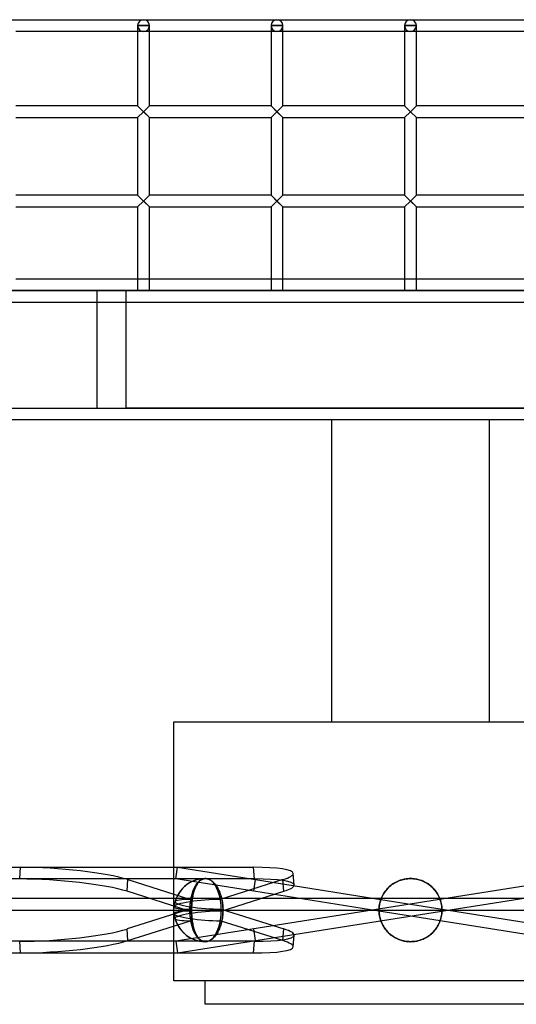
# Model space of a CAD drawing. Header units: millimetres. Extents: x -690 to 690, y -376 to 315.
# Tile 3 of 5: x -166 to 45, y -103 to 315. Entities that reach past the tile are written whole.
import ezdxf

# ---------------------------------------------------------------- set-up
doc = ezdxf.new("R2010")
doc.units = ezdxf.units.MM
doc.layers.add('MAIN-1', color=7, linetype='Continuous')
doc.layers.add('MAIN-2', color=7, linetype='Continuous')

msp = doc.modelspace()

# ---------------------------------------------------------------- linework, layer by layer
at = {"layer": 'MAIN-1'}
for p, q in [((-680, 315), (680, 315)), ((-115.83, 310), (-167.5, 310)), ((-115.83, 312.5), (-115.83, 278.4)), ((-115.83, 312.5), (-110.83, 312.5)), ((-110.83, 278.4), (-110.83, 312.5)), ((-59.17, 310), (-110.83, 310)), ((-59.17, 312.5), (-59.17, 278.4)), ((-59.17, 312.5), (-54.17, 312.5)), ((-54.17, 278.4), (-54.17, 312.5)), ((-2.5, 310), (-54.17, 310)), ((-2.5, 312.5), (-2.5, 278.4)), ((-2.5, 312.5), (2.5, 312.5)), ((2.5, 278.4), (2.5, 312.5)), ((54.17, 310), (2.5, 310)), ((-115.83, 278.4), (-167.5, 278.4)), ((-115.83, 278.4), (-113.33, 275.9)), ((-113.33, 275.9), (-110.83, 278.4)), ((-59.17, 278.4), (-110.83, 278.4)), ((-59.17, 278.4), (-56.67, 275.9)), ((-56.67, 275.9), (-54.17, 278.4)), ((-2.5, 278.4), (-54.17, 278.4)), ((-2.5, 278.4), (0, 275.9)), ((2.5, 278.4), (0, 275.9)), ((54.17, 278.4), (2.5, 278.4)), ((-167.5, 273.4), (-115.83, 273.4)), ((-113.33, 275.9), (-115.83, 273.4)), ((-115.83, 273.4), (-115.83, 240.45)), ((-110.83, 273.4), (-113.33, 275.9)), ((-110.83, 240.45), (-110.83, 273.4)), ((-110.83, 273.4), (-59.17, 273.4)), ((-56.67, 275.9), (-59.17, 273.4)), ((-59.17, 273.4), (-59.17, 240.45)), ((-54.17, 273.4), (-56.67, 275.9)), ((-54.17, 240.45), (-54.17, 273.4)), ((-54.17, 273.4), (-2.5, 273.4)), ((0, 275.9), (-2.5, 273.4)), ((-2.5, 273.4), (-2.5, 240.45)), ((0, 275.9), (2.5, 273.4)), ((2.5, 240.45), (2.5, 273.4)), ((2.5, 273.4), (54.17, 273.4)), ((-115.83, 240.45), (-167.5, 240.45)), ((-115.83, 240.45), (-110.83, 235.45)), ((-113.33, 237.95), (-110.83, 240.45)), ((-59.17, 240.45), (-110.83, 240.45)), ((-59.17, 240.45), (-54.17, 235.45)), ((-56.67, 237.95), (-54.17, 240.45)), ((-2.5, 240.45), (-54.17, 240.45)), ((-2.5, 240.45), (2.5, 235.45)), ((0, 237.95), (2.5, 240.45)), ((54.17, 240.45), (2.5, 240.45)), ((-167.5, 235.45), (-115.83, 235.45)), ((-113.33, 237.95), (-115.83, 235.45)), ((-115.83, 235.45), (-115.83, 200)), ((-113.33, 237.95), (-110.83, 235.45)), ((-110.83, 200), (-110.83, 235.45)), ((-110.83, 235.45), (-59.17, 235.45)), ((-56.67, 237.95), (-59.17, 235.45)), ((-59.17, 235.45), (-59.17, 200)), ((-56.67, 237.95), (-54.17, 235.45)), ((-54.17, 200), (-54.17, 235.45)), ((-54.17, 235.45), (-2.5, 235.45)), ((0, 237.95), (-2.5, 235.45)), ((-2.5, 235.45), (-2.5, 200)), ((0, 237.95), (2.5, 235.45)), ((2.5, 200), (2.5, 235.45)), ((2.5, 235.45), (54.17, 235.45)), ((-167.5, 205), (-115.83, 205)), ((-110.83, 205), (-59.17, 205)), ((-54.17, 205), (-2.5, 205)), ((2.5, 205), (54.17, 205)), ((-690, 200), (690, 200))]:
    msp.add_line(p, q, dxfattribs=at)
for centre, start, end in [((-113.33, 312.5), 90, 180), ((-113.33, 312.5), 0, 90), ((-56.67, 312.5), 90, 180), ((-56.67, 312.5), 0, 90), ((0, 312.5), 90, 180), ((0, 312.5), 0, 90)]:
    msp.add_arc(centre, 2.5, start, end, dxfattribs=at)
at = {"layer": 'MAIN-2'}
for p, q in [((-115.83, 312.5), (-115.83, 312.5)), ((-115.83, 312.5), (-115.83, 312.5)), ((-115.83, 312.5), (-115.83, 312.5)), ((-115.83, 312.5), (-115.83, 312.5)), ((-115.83, 312.5), (-115.83, 312.5)), ((-115.83, 312.5), (-115.83, 312.5)), ((-115.83, 312.5), (-115.83, 312.5)), ((-110.83, 312.5), (-115.83, 312.5)), ((-110.83, 310), (-115.83, 310)), ((-110.83, 312.5), (-110.83, 312.5)), ((-110.83, 312.5), (-110.83, 312.5)), ((-110.83, 312.5), (-110.83, 312.5)), ((-110.83, 312.5), (-110.83, 312.5)), ((-110.83, 312.5), (-110.83, 312.5)), ((-110.83, 312.5), (-110.83, 312.5)), ((-110.83, 312.5), (-110.83, 312.5)), ((-59.17, 312.5), (-59.17, 312.5)), ((-59.17, 312.5), (-59.17, 312.5)), ((-59.17, 312.5), (-59.17, 312.5)), ((-59.17, 312.5), (-59.17, 312.5)), ((-59.17, 312.5), (-59.17, 312.5)), ((-59.17, 312.5), (-59.17, 312.5)), ((-59.17, 312.5), (-59.17, 312.5)), ((-54.17, 312.5), (-59.17, 312.5)), ((-54.17, 310), (-59.17, 310)), ((-54.17, 312.5), (-54.17, 312.5)), ((-54.17, 312.5), (-54.17, 312.5)), ((-54.17, 312.5), (-54.17, 312.5)), ((-54.17, 312.5), (-54.17, 312.5)), ((-54.17, 312.5), (-54.17, 312.5)), ((-54.17, 312.5), (-54.17, 312.5)), ((-54.17, 312.5), (-54.17, 312.5)), ((-2.5, 312.5), (-2.5, 312.5)), ((-2.5, 312.5), (-2.5, 312.5)), ((-2.5, 312.5), (-2.5, 312.5)), ((-2.5, 312.5), (-2.5, 312.5)), ((-2.5, 312.5), (-2.5, 312.5)), ((-2.5, 312.5), (-2.5, 312.5)), ((-2.5, 312.5), (-2.5, 312.5)), ((2.5, 312.5), (-2.5, 312.5)), ((2.5, 310), (-2.5, 310)), ((2.5, 312.5), (2.5, 312.5)), ((2.5, 312.5), (2.5, 312.5)), ((2.5, 312.5), (2.5, 312.5)), ((2.5, 312.5), (2.5, 312.5)), ((2.5, 312.5), (2.5, 312.5)), ((2.5, 312.5), (2.5, 312.5)), ((2.5, 312.5), (2.5, 312.5)), ((-115.83, 278.4), (-110.83, 273.4)), ((-115.83, 278.4), (-110.83, 273.4)), ((-115.83, 278.4), (-110.83, 273.4)), ((-115.83, 278.4), (-110.83, 273.4)), ((-113.33, 275.9), (-115.83, 278.4)), ((-110.83, 278.4), (-113.33, 275.9)), ((-113.33, 275.9), (-110.83, 278.4)), ((-110.83, 278.4), (-113.33, 275.9)), ((-59.17, 278.4), (-54.17, 273.4)), ((-59.17, 278.4), (-54.17, 273.4)), ((-59.17, 278.4), (-54.17, 273.4)), ((-59.17, 278.4), (-54.17, 273.4)), ((-56.67, 275.9), (-59.17, 278.4)), ((-54.17, 278.4), (-56.67, 275.9)), ((-56.67, 275.9), (-54.17, 278.4)), ((-54.17, 278.4), (-56.67, 275.9)), ((-2.5, 278.4), (0, 275.9)), ((-2.5, 278.4), (0, 275.9)), ((-2.5, 278.4), (0, 275.9)), ((2.5, 278.4), (0, 275.9)), ((2.5, 278.4), (0, 275.9)), ((2.5, 278.4), (0, 275.9)), ((-113.33, 275.9), (-115.83, 273.4)), ((-115.83, 273.4), (-113.33, 275.9)), ((-115.83, 273.4), (-113.33, 275.9)), ((-113.33, 275.9), (-110.83, 273.4)), ((-56.67, 275.9), (-59.17, 273.4)), ((-59.17, 273.4), (-56.67, 275.9)), ((-59.17, 273.4), (-56.67, 275.9)), ((-56.67, 275.9), (-54.17, 273.4)), ((0, 275.9), (-2.5, 273.4)), ((0, 275.9), (-2.5, 273.4)), ((0, 275.9), (-2.5, 273.4)), ((0, 275.9), (2.5, 273.4)), ((0, 275.9), (2.5, 273.4)), ((0, 275.9), (2.5, 273.4)), ((-115.83, 240.45), (-110.83, 235.45)), ((-113.33, 237.95), (-115.83, 240.45)), ((-113.33, 237.95), (-115.83, 240.45)), ((-113.33, 237.95), (-110.83, 240.45)), ((-110.83, 240.45), (-113.33, 237.95)), ((-110.83, 240.45), (-113.33, 237.95)), ((-59.17, 240.45), (-56.67, 237.95)), ((-56.67, 237.95), (-59.17, 240.45)), ((-59.17, 240.45), (-54.17, 235.45)), ((-59.17, 240.45), (-54.17, 235.45)), ((-56.67, 237.95), (-54.17, 240.45)), ((-54.17, 240.45), (-56.67, 237.95)), ((-54.17, 240.45), (-56.67, 237.95)), ((-2.5, 240.45), (2.5, 235.45)), ((-2.5, 240.45), (0, 237.95)), ((-2.5, 240.45), (0, 237.95)), ((0, 237.95), (2.5, 240.45)), ((2.5, 240.45), (0, 237.95)), ((2.5, 240.45), (0, 237.95)), ((-113.33, 237.95), (-115.83, 235.45)), ((-113.33, 237.95), (-115.83, 235.45)), ((-113.33, 237.95), (-115.83, 235.45)), ((-113.33, 237.95), (-110.83, 235.45)), ((-113.33, 237.95), (-110.83, 235.45)), ((-113.33, 237.95), (-110.83, 235.45)), ((-56.67, 237.95), (-59.17, 235.45)), ((-56.67, 237.95), (-59.17, 235.45)), ((-59.17, 235.45), (-56.67, 237.95)), ((-56.67, 237.95), (-54.17, 235.45)), ((-56.67, 237.95), (-54.17, 235.45)), ((0, 237.95), (-2.5, 235.45)), ((-2.5, 235.45), (0, 237.95)), ((-2.5, 235.45), (0, 237.95)), ((0, 237.95), (2.5, 235.45)), ((0, 237.95), (2.5, 235.45)), ((0, 237.95), (2.5, 235.45)), ((-115.83, 205), (-110.83, 205)), ((-59.17, 205), (-54.17, 205)), ((-2.5, 205), (2.5, 205)), ((-133.13, 199.99), (-263, 199.99)), ((-133.13, 199.99), (-133.13, 150)), ((553.12, 199.99), (-133.13, 199.99)), ((-120.68, 150), (-120.68, 199.99)), ((-685, 195), (685, 195)), ((-268, 150), (-88.69, 150)), ((-67.16, 150), (-120.68, 150)), ((224.87, 150), (-91.1, 150)), ((-88.69, 150), (-88.69, 149.97)), ((-88.69, 149.97), (531.21, 149.97)), ((-67.16, 150), (268, 150)), ((-67.16, 149.97), (-67.16, 150)), ((268, 145), (-268, 145)), ((-33.5, 145), (-33.5, 16.8)), ((33.5, 16.8), (33.5, 145)), ((-100.5, 16.8), (100.5, 16.8)), ((-100.5, -93.2), (-100.5, 16.8)), ((-618.73, -45.01), (-165.49, -45.01)), ((-519.86, -45.01), (-66.62, -45.01)), ((-165.88, -49.95), (-165.49, -45.01)), ((-99.65, -49.95), (-98.87, -45.01)), ((98.87, -45.01), (-99.65, -76.45)), ((-98.87, -45.01), (-98.87, -45.01)), ((-98.87, -45.01), (-65.78, -50.25)), ((-66.23, -49.95), (-66.62, -45.01)), ((-66.23, -49.95), (-519.47, -49.95)), ((-99.65, -49.95), (-99.65, -49.95)), ((-66.57, -55.19), (-99.65, -49.95)), ((-98.87, -81.39), (99.65, -49.95)), ((-88.55, -50.17), (-88.84, -50.33)), ((-88.77, -50.29), (-88.49, -50.14)), ((-88.25, -50.03), (-88.55, -50.17)), ((-88.49, -50.14), (-88.2, -50.01)), ((-87.95, -49.93), (-88.25, -50.03)), ((-88.2, -50.01), (-87.91, -49.92)), ((-87.64, -49.86), (-87.95, -49.93)), ((-87.91, -49.92), (-87.62, -49.85)), ((-87.34, -49.81), (-87.64, -49.86)), ((-87.62, -49.85), (-87.32, -49.81)), ((-87.04, -49.8), (-87.34, -49.81)), ((-87.32, -49.81), (-87.04, -49.8)), ((-87.04, -49.8), (-86.73, -49.81)), ((-86.74, -49.81), (-87.04, -49.8)), ((-86.44, -49.85), (-86.74, -49.81)), ((-86.73, -49.81), (-86.42, -49.86)), ((-86.14, -49.92), (-86.44, -49.85)), ((-86.42, -49.86), (-86.09, -49.93)), ((-85.82, -50.01), (-86.14, -49.92)), ((-86.09, -49.93), (-85.77, -50.03)), ((-85.51, -50.14), (-85.82, -50.01)), ((-85.77, -50.03), (-85.44, -50.17)), ((-85.19, -50.29), (-85.51, -50.14)), ((-85.44, -50.17), (-85.11, -50.33)), ((-49.38, -52.54), (-49.77, -47.61)), ((-3.11, -50.17), (-3.74, -50.33)), ((-3.58, -50.29), (-2.98, -50.14)), ((-2.48, -50.03), (-3.11, -50.17)), ((-2.98, -50.14), (-2.37, -50.01)), ((-1.85, -49.93), (-2.48, -50.03)), ((-2.37, -50.01), (-1.77, -49.92)), ((-1.22, -49.86), (-1.85, -49.93)), ((-1.77, -49.92), (-1.17, -49.85)), ((-0.61, -49.81), (-1.22, -49.86)), ((-1.17, -49.85), (-0.58, -49.81)), ((0, -49.8), (-0.61, -49.81)), ((-0.58, -49.81), (0, -49.8)), ((0, -49.8), (0.61, -49.81)), ((0.58, -49.81), (0, -49.8)), ((1.17, -49.85), (0.58, -49.81)), ((0.61, -49.81), (1.22, -49.86)), ((1.77, -49.92), (1.17, -49.85)), ((1.22, -49.86), (1.85, -49.93)), ((2.37, -50.01), (1.77, -49.92)), ((1.85, -49.93), (2.48, -50.03)), ((2.98, -50.14), (2.37, -50.01)), ((2.48, -50.03), (3.11, -50.17)), ((3.58, -50.29), (2.98, -50.14)), ((3.11, -50.17), (3.74, -50.33)), ((-120.33, -55.19), (-119.94, -50.25)), ((-119.94, -50.25), (-93.35, -58.67)), ((-91.62, -54.34), (-91.78, -54.8)), ((-91.65, -54.42), (-91.49, -53.99)), ((-91.45, -53.89), (-91.62, -54.34)), ((-91.49, -53.99), (-91.31, -53.57)), ((-91.26, -53.45), (-91.45, -53.89)), ((-91.31, -53.57), (-91.12, -53.15)), ((-91.06, -53.01), (-91.26, -53.45)), ((-91.12, -53.15), (-90.92, -52.75)), ((-90.84, -52.6), (-91.06, -53.01)), ((-90.92, -52.75), (-90.71, -52.37)), ((-90.62, -52.22), (-90.84, -52.6)), ((-90.71, -52.37), (-90.49, -52.02)), ((-90.39, -51.87), (-90.62, -52.22)), ((-90.49, -52.02), (-90.27, -51.7)), ((-90.16, -51.56), (-90.39, -51.87)), ((-90.27, -51.7), (-90.05, -51.42)), ((-89.92, -51.27), (-90.16, -51.56)), ((-90.05, -51.42), (-89.82, -51.15)), ((-89.67, -51), (-89.92, -51.27)), ((-89.82, -51.15), (-89.57, -50.9)), ((-89.41, -50.75), (-89.67, -51)), ((-89.57, -50.9), (-89.31, -50.67)), ((-89.13, -50.53), (-89.41, -50.75)), ((-89.31, -50.67), (-89.05, -50.47)), ((-88.84, -50.33), (-89.13, -50.53)), ((-89.05, -50.47), (-88.77, -50.29)), ((-84.88, -50.47), (-85.19, -50.29)), ((-85.11, -50.33), (-84.78, -50.53)), ((-84.56, -50.67), (-84.88, -50.47)), ((-84.78, -50.53), (-84.45, -50.75)), ((-84.26, -50.9), (-84.56, -50.67)), ((-84.45, -50.75), (-84.14, -51)), ((-83.96, -51.15), (-84.26, -50.9)), ((-84.14, -51), (-83.83, -51.27)), ((-83.67, -51.42), (-83.96, -51.15)), ((-83.83, -51.27), (-83.53, -51.56)), ((-83.39, -51.7), (-83.67, -51.42)), ((-83.53, -51.56), (-83.24, -51.87)), ((-83.11, -52.02), (-83.39, -51.7)), ((-83.24, -51.87), (-82.94, -52.22)), ((-82.83, -52.37), (-83.11, -52.02)), ((-82.94, -52.22), (-82.65, -52.6)), ((-82.55, -52.75), (-82.83, -52.37)), ((-82.65, -52.6), (-82.36, -53.01)), ((-82.27, -53.15), (-82.55, -52.75)), ((-82.36, -53.01), (-82.08, -53.45)), ((-82.01, -53.57), (-82.27, -53.15)), ((-82.08, -53.45), (-81.82, -53.89)), ((-81.76, -53.99), (-82.01, -53.57)), ((-81.82, -53.89), (-81.58, -54.34)), ((-81.54, -54.42), (-81.76, -53.99)), ((-81.58, -54.34), (-81.35, -54.8)), ((-54.15, -50.25), (-80.74, -58.67)), ((-66.57, -55.19), (-65.78, -50.25)), ((-65.78, -50.25), (-12.61, -58.67)), ((-53.76, -55.19), (-54.15, -50.25)), ((-10.04, -54.34), (-10.43, -54.8)), ((-10.11, -54.42), (-9.73, -53.99)), ((-9.63, -53.89), (-10.04, -54.34)), ((-9.73, -53.99), (-9.3, -53.57)), ((-9.18, -53.45), (-9.63, -53.89)), ((-9.3, -53.57), (-8.85, -53.15)), ((-8.7, -53.01), (-9.18, -53.45)), ((-8.85, -53.15), (-8.38, -52.75)), ((-8.19, -52.6), (-8.7, -53.01)), ((-8.38, -52.75), (-7.88, -52.37)), ((-7.67, -52.22), (-8.19, -52.6)), ((-7.88, -52.37), (-7.38, -52.02)), ((-7.15, -51.87), (-7.67, -52.22)), ((-7.38, -52.02), (-6.88, -51.7)), ((-6.63, -51.56), (-7.15, -51.87)), ((-6.88, -51.7), (-6.38, -51.42)), ((-6.09, -51.27), (-6.63, -51.56)), ((-6.38, -51.42), (-5.86, -51.15)), ((-5.53, -51), (-6.09, -51.27)), ((-5.86, -51.15), (-5.31, -50.9)), ((-4.95, -50.75), (-5.53, -51)), ((-5.31, -50.9), (-4.75, -50.67)), ((-4.35, -50.53), (-4.95, -50.75)), ((-4.75, -50.67), (-4.17, -50.47)), ((-3.74, -50.33), (-4.35, -50.53)), ((-4.17, -50.47), (-3.58, -50.29)), ((4.17, -50.47), (3.58, -50.29)), ((3.74, -50.33), (4.35, -50.53)), ((4.75, -50.67), (4.17, -50.47)), ((4.35, -50.53), (4.95, -50.75)), ((5.31, -50.9), (4.75, -50.67)), ((4.95, -50.75), (5.53, -51)), ((5.86, -51.15), (5.31, -50.9)), ((5.53, -51), (6.09, -51.27)), ((6.38, -51.42), (5.86, -51.15)), ((6.09, -51.27), (6.63, -51.56)), ((6.88, -51.7), (6.38, -51.42)), ((6.63, -51.56), (7.15, -51.87)), ((7.38, -52.02), (6.88, -51.7)), ((7.15, -51.87), (7.67, -52.22)), ((7.88, -52.37), (7.38, -52.02)), ((7.67, -52.22), (8.19, -52.6)), ((8.38, -52.75), (7.88, -52.37)), ((8.19, -52.6), (8.7, -53.01)), ((8.85, -53.15), (8.38, -52.75)), ((8.7, -53.01), (9.18, -53.45)), ((9.3, -53.57), (8.85, -53.15)), ((9.18, -53.45), (9.63, -53.89)), ((9.73, -53.99), (9.3, -53.57)), ((9.63, -53.89), (10.04, -54.34)), ((10.11, -54.42), (9.73, -53.99)), ((10.04, -54.34), (10.43, -54.8)), ((484, -58.2), (-685, -58.2)), ((-93.74, -63.61), (-120.33, -55.19)), ((-92.7, -59.1), (-92.62, -58.52)), ((-92.55, -58.02), (-92.64, -58.61)), ((-92.62, -58.52), (-92.53, -57.95)), ((-92.44, -57.44), (-92.55, -58.02)), ((-92.53, -57.95), (-92.44, -57.4)), ((-92.44, -57.4), (-92.33, -56.86)), ((-92.33, -56.87), (-92.44, -57.44)), ((-92.21, -56.32), (-92.33, -56.87)), ((-92.33, -56.86), (-92.21, -56.33)), ((-92.07, -55.8), (-92.21, -56.32)), ((-92.21, -56.33), (-92.08, -55.83)), ((-92.08, -55.83), (-91.95, -55.34)), ((-91.93, -55.29), (-92.07, -55.8)), ((-91.95, -55.34), (-91.8, -54.87)), ((-91.78, -54.8), (-91.93, -55.29)), ((-91.8, -54.87), (-91.65, -54.42)), ((-81.32, -54.87), (-81.54, -54.42)), ((-81.35, -54.8), (-81.13, -55.29)), ((-81.11, -55.34), (-81.32, -54.87)), ((-81.13, -55.29), (-80.92, -55.8)), ((-80.91, -55.83), (-81.11, -55.34)), ((-80.92, -55.8), (-80.72, -56.32)), ((-80.72, -56.33), (-80.91, -55.83)), ((-80.72, -56.32), (-80.54, -56.87)), ((-80.54, -56.86), (-80.72, -56.33)), ((-80.38, -57.4), (-80.54, -56.86)), ((-80.54, -56.87), (-80.37, -57.44)), ((-80.23, -57.95), (-80.38, -57.4)), ((-80.37, -57.44), (-80.21, -58.02)), ((-80.35, -63.61), (-53.76, -55.19)), ((-80.09, -58.52), (-80.23, -57.95)), ((-80.21, -58.02), (-80.07, -58.61)), ((-79.97, -59.1), (-80.09, -58.52)), ((-13.39, -63.61), (-66.57, -55.19)), ((-12.73, -59.1), (-12.53, -58.52)), ((-12.34, -58.02), (-12.57, -58.61)), ((-12.53, -58.52), (-12.31, -57.95)), ((-12.08, -57.44), (-12.34, -58.02)), ((-12.31, -57.95), (-12.06, -57.4)), ((-11.79, -56.87), (-12.08, -57.44)), ((-12.06, -57.4), (-11.78, -56.86)), ((-11.48, -56.32), (-11.79, -56.87)), ((-11.78, -56.86), (-11.49, -56.33)), ((-11.49, -56.33), (-11.17, -55.83)), ((-11.15, -55.8), (-11.48, -56.32)), ((-11.17, -55.83), (-10.83, -55.34)), ((-10.8, -55.29), (-11.15, -55.8)), ((-10.83, -55.34), (-10.48, -54.87)), ((-10.43, -54.8), (-10.8, -55.29)), ((-10.48, -54.87), (-10.11, -54.42)), ((10.48, -54.87), (10.11, -54.42)), ((10.43, -54.8), (10.8, -55.29)), ((10.83, -55.34), (10.48, -54.87)), ((10.8, -55.29), (11.15, -55.8)), ((11.17, -55.83), (10.83, -55.34)), ((11.15, -55.8), (11.48, -56.32)), ((11.49, -56.33), (11.17, -55.83)), ((11.48, -56.32), (11.79, -56.87)), ((11.78, -56.86), (11.49, -56.33)), ((12.06, -57.4), (11.78, -56.86)), ((11.79, -56.87), (12.08, -57.44)), ((12.31, -57.95), (12.06, -57.4)), ((12.08, -57.44), (12.34, -58.02)), ((12.53, -58.52), (12.31, -57.95)), ((12.34, -58.02), (12.57, -58.61)), ((12.73, -59.1), (12.53, -58.52)), ((-92.94, -62.29), (-92.95, -62.9)), ((-92.95, -63.2), (-92.94, -62.62)), ((-92.91, -61.68), (-92.94, -62.29)), ((-92.94, -62.62), (-92.93, -62.04)), ((-92.93, -62.04), (-92.9, -61.45)), ((-92.88, -61.06), (-92.91, -61.68)), ((-92.9, -61.45), (-92.87, -60.86)), ((-92.84, -60.44), (-92.88, -61.06)), ((-92.87, -60.86), (-92.82, -60.27)), ((-92.78, -59.83), (-92.84, -60.44)), ((-92.82, -60.27), (-92.77, -59.68)), ((-92.71, -59.22), (-92.78, -59.83)), ((-92.77, -59.68), (-92.7, -59.1)), ((-92.64, -58.61), (-92.71, -59.22)), ((-80.07, -58.61), (-79.95, -59.22)), ((-79.86, -59.68), (-79.97, -59.1)), ((-79.95, -59.22), (-79.84, -59.83)), ((-79.78, -60.27), (-79.86, -59.68)), ((-79.84, -59.83), (-79.75, -60.44)), ((-79.7, -60.86), (-79.78, -60.27)), ((-79.75, -60.44), (-79.68, -61.06)), ((-79.65, -61.45), (-79.7, -60.86)), ((-79.68, -61.06), (-79.63, -61.68)), ((-79.61, -62.04), (-79.65, -61.45)), ((-79.63, -61.68), (-79.6, -62.29)), ((-79.58, -62.62), (-79.61, -62.04)), ((-79.6, -62.29), (-79.58, -62.9)), ((-79.58, -63.2), (-79.58, -62.62)), ((-13.34, -62.29), (-13.37, -62.9)), ((-13.37, -63.2), (-13.36, -62.62)), ((-13.36, -62.62), (-13.32, -62.04)), ((-13.28, -61.68), (-13.34, -62.29)), ((-13.32, -62.04), (-13.26, -61.45)), ((-13.2, -61.06), (-13.28, -61.68)), ((-13.26, -61.45), (-13.17, -60.86)), ((-13.09, -60.44), (-13.2, -61.06)), ((-13.17, -60.86), (-13.05, -60.27)), ((-12.94, -59.83), (-13.09, -60.44)), ((-13.05, -60.27), (-12.9, -59.68)), ((-12.77, -59.22), (-12.94, -59.83)), ((-12.9, -59.68), (-12.73, -59.1)), ((-12.57, -58.61), (-12.77, -59.22)), ((-12.61, -58.67), (13.39, -62.79)), ((12.57, -58.61), (12.77, -59.22)), ((12.9, -59.68), (12.73, -59.1)), ((12.77, -59.22), (12.94, -59.83)), ((13.05, -60.27), (12.9, -59.68)), ((12.94, -59.83), (13.09, -60.44)), ((13.17, -60.86), (13.05, -60.27)), ((13.09, -60.44), (13.2, -61.06)), ((13.26, -61.45), (13.17, -60.86)), ((13.2, -61.06), (13.28, -61.68)), ((13.32, -62.04), (13.26, -61.45)), ((13.28, -61.68), (13.34, -62.29)), ((13.36, -62.62), (13.32, -62.04)), ((13.34, -62.29), (13.37, -62.9)), ((13.37, -63.2), (13.36, -62.62)), ((-685, -63.2), (484, -63.2)), ((-93.74, -62.79), (-120.33, -71.21)), ((-92.95, -62.9), (-92.95, -63.5)), ((-92.94, -63.78), (-92.95, -63.2)), ((-92.95, -63.5), (-92.94, -64.11)), ((-92.93, -64.36), (-92.94, -63.78)), ((-92.94, -64.11), (-92.91, -64.72)), ((-92.9, -64.95), (-92.93, -64.36)), ((-92.91, -64.72), (-92.88, -65.34)), ((-92.87, -65.54), (-92.9, -64.95)), ((-92.88, -65.34), (-92.84, -65.96)), ((-92.82, -66.13), (-92.87, -65.54)), ((-92.84, -65.96), (-92.78, -66.57)), ((-92.77, -66.72), (-92.82, -66.13)), ((-92.78, -66.57), (-92.71, -67.18)), ((-92.7, -67.3), (-92.77, -66.72)), ((-80.35, -62.79), (-53.76, -71.21)), ((-79.97, -67.3), (-79.86, -66.72)), ((-79.84, -66.57), (-79.95, -67.18)), ((-79.86, -66.72), (-79.78, -66.13)), ((-79.75, -65.96), (-79.84, -66.57)), ((-79.78, -66.13), (-79.7, -65.54)), ((-79.68, -65.34), (-79.75, -65.96)), ((-79.7, -65.54), (-79.65, -64.95)), ((-79.63, -64.72), (-79.68, -65.34)), ((-79.65, -64.95), (-79.61, -64.36)), ((-79.6, -64.11), (-79.63, -64.72)), ((-79.61, -64.36), (-79.58, -63.78)), ((-79.58, -63.5), (-79.6, -64.11)), ((-79.58, -62.9), (-79.58, -63.5)), ((-79.58, -63.78), (-79.58, -63.2)), ((12.61, -67.73), (-13.39, -63.61)), ((-13.37, -62.9), (-13.37, -63.5)), ((-13.36, -63.78), (-13.37, -63.2)), ((-13.37, -63.5), (-13.34, -64.11)), ((-13.32, -64.36), (-13.36, -63.78)), ((-13.34, -64.11), (-13.28, -64.72)), ((-13.26, -64.95), (-13.32, -64.36)), ((-13.28, -64.72), (-13.2, -65.34)), ((-13.17, -65.54), (-13.26, -64.95)), ((-13.2, -65.34), (-13.09, -65.96)), ((-13.05, -66.13), (-13.17, -65.54)), ((-13.09, -65.96), (-12.94, -66.57)), ((-12.9, -66.72), (-13.05, -66.13)), ((-12.94, -66.57), (-12.77, -67.18)), ((-12.73, -67.3), (-12.9, -66.72)), ((12.73, -67.3), (12.9, -66.72)), ((12.94, -66.57), (12.77, -67.18)), ((12.9, -66.72), (13.05, -66.13)), ((13.09, -65.96), (12.94, -66.57)), ((13.05, -66.13), (13.17, -65.54)), ((13.2, -65.34), (13.09, -65.96)), ((13.17, -65.54), (13.26, -64.95)), ((13.28, -64.72), (13.2, -65.34)), ((13.26, -64.95), (13.32, -64.36)), ((13.34, -64.11), (13.28, -64.72)), ((13.32, -64.36), (13.36, -63.78)), ((13.37, -63.5), (13.34, -64.11)), ((13.36, -63.78), (13.37, -63.2)), ((13.37, -62.9), (13.37, -63.5)), ((13.39, -62.79), (66.57, -71.21)), ((-119.94, -76.15), (-93.35, -67.73)), ((-92.71, -67.18), (-92.64, -67.79)), ((-92.62, -67.88), (-92.7, -67.3)), ((-92.64, -67.79), (-92.55, -68.38)), ((-92.53, -68.45), (-92.62, -67.88)), ((-92.55, -68.38), (-92.44, -68.96)), ((-92.44, -69), (-92.53, -68.45)), ((-92.44, -68.96), (-92.33, -69.53)), ((-92.33, -69.54), (-92.44, -69)), ((-92.33, -69.53), (-92.21, -70.08)), ((-92.21, -70.07), (-92.33, -69.54)), ((-92.08, -70.57), (-92.21, -70.07)), ((-92.21, -70.08), (-92.07, -70.6)), ((-91.95, -71.06), (-92.08, -70.57)), ((-92.07, -70.6), (-91.93, -71.11)), ((-91.8, -71.53), (-91.95, -71.06)), ((-81.32, -71.53), (-81.11, -71.06)), ((-80.92, -70.6), (-81.13, -71.11)), ((-81.11, -71.06), (-80.91, -70.57)), ((-80.72, -70.08), (-80.92, -70.6)), ((-80.91, -70.57), (-80.72, -70.07)), ((-54.15, -76.15), (-80.74, -67.73)), ((-80.54, -69.53), (-80.72, -70.08)), ((-80.72, -70.07), (-80.54, -69.54)), ((-80.37, -68.96), (-80.54, -69.53)), ((-80.54, -69.54), (-80.38, -69)), ((-80.38, -69), (-80.23, -68.45)), ((-80.21, -68.38), (-80.37, -68.96)), ((-80.23, -68.45), (-80.09, -67.88)), ((-80.07, -67.79), (-80.21, -68.38)), ((-80.09, -67.88), (-79.97, -67.3)), ((-79.95, -67.18), (-80.07, -67.79)), ((-12.77, -67.18), (-12.57, -67.79)), ((-12.53, -67.88), (-12.73, -67.3)), ((-12.57, -67.79), (-12.34, -68.38)), ((-12.31, -68.45), (-12.53, -67.88)), ((-12.34, -68.38), (-12.08, -68.96)), ((-12.06, -69), (-12.31, -68.45)), ((-12.08, -68.96), (-11.79, -69.53)), ((-11.78, -69.54), (-12.06, -69)), ((-11.79, -69.53), (-11.48, -70.08)), ((-11.49, -70.07), (-11.78, -69.54)), ((-11.17, -70.57), (-11.49, -70.07)), ((-11.48, -70.08), (-11.15, -70.6)), ((-10.83, -71.06), (-11.17, -70.57)), ((-11.15, -70.6), (-10.8, -71.11)), ((-10.48, -71.53), (-10.83, -71.06)), ((10.48, -71.53), (10.83, -71.06)), ((11.15, -70.6), (10.8, -71.11)), ((10.83, -71.06), (11.17, -70.57)), ((11.48, -70.08), (11.15, -70.6)), ((11.17, -70.57), (11.49, -70.07)), ((11.79, -69.53), (11.48, -70.08)), ((11.49, -70.07), (11.78, -69.54)), ((11.78, -69.54), (12.06, -69)), ((12.08, -68.96), (11.79, -69.53)), ((12.06, -69), (12.31, -68.45)), ((12.34, -68.38), (12.08, -68.96)), ((12.31, -68.45), (12.53, -67.88)), ((12.57, -67.79), (12.34, -68.38)), ((12.53, -67.88), (12.73, -67.3)), ((12.77, -67.18), (12.57, -67.79)), ((65.78, -76.15), (12.61, -67.73)), ((-119.94, -76.15), (-120.33, -71.21)), ((-91.93, -71.11), (-91.78, -71.6)), ((-91.65, -71.98), (-91.8, -71.53)), ((-91.78, -71.6), (-91.62, -72.06)), ((-91.49, -72.41), (-91.65, -71.98)), ((-91.62, -72.06), (-91.45, -72.51)), ((-91.31, -72.83), (-91.49, -72.41)), ((-91.45, -72.51), (-91.26, -72.95)), ((-91.12, -73.25), (-91.31, -72.83)), ((-91.26, -72.95), (-91.06, -73.39)), ((-90.92, -73.65), (-91.12, -73.25)), ((-91.06, -73.39), (-90.84, -73.8)), ((-90.71, -74.03), (-90.92, -73.65)), ((-90.84, -73.8), (-90.62, -74.18)), ((-90.49, -74.38), (-90.71, -74.03)), ((-90.62, -74.18), (-90.39, -74.53)), ((-90.27, -74.7), (-90.49, -74.38)), ((-90.39, -74.53), (-90.16, -74.84)), ((-90.05, -74.98), (-90.27, -74.7)), ((-90.16, -74.84), (-89.92, -75.13)), ((-89.82, -75.25), (-90.05, -74.98)), ((-89.92, -75.13), (-89.67, -75.4)), ((-89.57, -75.5), (-89.82, -75.25)), ((-84.26, -75.5), (-83.96, -75.25)), ((-83.83, -75.13), (-84.14, -75.4)), ((-83.96, -75.25), (-83.67, -74.98)), ((-83.53, -74.84), (-83.83, -75.13)), ((-83.67, -74.98), (-83.39, -74.7)), ((-83.24, -74.53), (-83.53, -74.84)), ((-83.39, -74.7), (-83.11, -74.38)), ((-82.94, -74.18), (-83.24, -74.53)), ((-83.11, -74.38), (-82.83, -74.03)), ((-82.65, -73.8), (-82.94, -74.18)), ((-82.83, -74.03), (-82.55, -73.65)), ((-82.36, -73.39), (-82.65, -73.8)), ((-82.55, -73.65), (-82.27, -73.25)), ((-82.08, -72.95), (-82.36, -73.39)), ((-82.27, -73.25), (-82.01, -72.83)), ((-81.82, -72.51), (-82.08, -72.95)), ((-82.01, -72.83), (-81.76, -72.41)), ((-81.58, -72.06), (-81.82, -72.51)), ((-81.76, -72.41), (-81.54, -71.98)), ((-81.35, -71.6), (-81.58, -72.06)), ((-81.54, -71.98), (-81.32, -71.53)), ((-81.13, -71.11), (-81.35, -71.6)), ((-65.78, -76.15), (-66.57, -71.21)), ((-54.15, -76.15), (-53.76, -71.21)), ((-49.77, -78.79), (-49.38, -73.86)), ((-10.8, -71.11), (-10.43, -71.6)), ((-10.11, -71.98), (-10.48, -71.53)), ((-10.43, -71.6), (-10.04, -72.06)), ((-9.73, -72.41), (-10.11, -71.98)), ((-10.04, -72.06), (-9.63, -72.51)), ((-9.3, -72.83), (-9.73, -72.41)), ((-9.63, -72.51), (-9.18, -72.95)), ((-8.85, -73.25), (-9.3, -72.83)), ((-9.18, -72.95), (-8.7, -73.39)), ((-8.38, -73.65), (-8.85, -73.25)), ((-8.7, -73.39), (-8.19, -73.8)), ((-7.88, -74.03), (-8.38, -73.65)), ((-8.19, -73.8), (-7.67, -74.18)), ((-7.38, -74.38), (-7.88, -74.03)), ((-7.67, -74.18), (-7.15, -74.53)), ((-6.88, -74.7), (-7.38, -74.38)), ((-7.15, -74.53), (-6.63, -74.84)), ((-6.38, -74.98), (-6.88, -74.7)), ((-6.63, -74.84), (-6.09, -75.13)), ((-5.86, -75.25), (-6.38, -74.98)), ((-6.09, -75.13), (-5.53, -75.4)), ((-5.31, -75.5), (-5.86, -75.25)), ((5.31, -75.5), (5.86, -75.25)), ((6.09, -75.13), (5.53, -75.4)), ((5.86, -75.25), (6.38, -74.98)), ((6.63, -74.84), (6.09, -75.13)), ((6.38, -74.98), (6.88, -74.7)), ((7.15, -74.53), (6.63, -74.84)), ((6.88, -74.7), (7.38, -74.38)), ((7.67, -74.18), (7.15, -74.53)), ((7.38, -74.38), (7.88, -74.03)), ((8.19, -73.8), (7.67, -74.18)), ((7.88, -74.03), (8.38, -73.65)), ((8.7, -73.39), (8.19, -73.8)), ((8.38, -73.65), (8.85, -73.25)), ((9.18, -72.95), (8.7, -73.39)), ((8.85, -73.25), (9.3, -72.83)), ((9.63, -72.51), (9.18, -72.95)), ((9.3, -72.83), (9.73, -72.41)), ((10.04, -72.06), (9.63, -72.51)), ((9.73, -72.41), (10.11, -71.98)), ((10.43, -71.6), (10.04, -72.06)), ((10.11, -71.98), (10.48, -71.53)), ((10.8, -71.11), (10.43, -71.6)), ((-66.23, -76.45), (-519.47, -76.45)), ((-165.49, -81.39), (-165.88, -76.45)), ((-99.65, -76.45), (-99.65, -76.45)), ((-99.65, -76.45), (-98.87, -81.39)), ((-89.67, -75.4), (-89.41, -75.65)), ((-89.31, -75.73), (-89.57, -75.5)), ((-89.41, -75.65), (-89.13, -75.87)), ((-89.05, -75.93), (-89.31, -75.73)), ((-89.13, -75.87), (-88.84, -76.07)), ((-88.77, -76.11), (-89.05, -75.93)), ((-88.84, -76.07), (-88.55, -76.23)), ((-88.49, -76.26), (-88.77, -76.11)), ((-88.55, -76.23), (-88.25, -76.37)), ((-88.2, -76.39), (-88.49, -76.26)), ((-88.25, -76.37), (-87.95, -76.47)), ((-87.91, -76.48), (-88.2, -76.39)), ((-87.95, -76.47), (-87.64, -76.54)), ((-87.62, -76.55), (-87.91, -76.48)), ((-87.64, -76.54), (-87.34, -76.59)), ((-87.32, -76.59), (-87.62, -76.55)), ((-87.34, -76.59), (-87.04, -76.6)), ((-87.04, -76.6), (-87.32, -76.59)), ((-86.73, -76.59), (-87.04, -76.6)), ((-87.04, -76.6), (-86.74, -76.59)), ((-86.74, -76.59), (-86.44, -76.55)), ((-86.42, -76.54), (-86.73, -76.59)), ((-86.44, -76.55), (-86.14, -76.48)), ((-86.09, -76.47), (-86.42, -76.54)), ((-86.14, -76.48), (-85.82, -76.39)), ((-85.77, -76.37), (-86.09, -76.47)), ((-85.82, -76.39), (-85.51, -76.26)), ((-85.44, -76.23), (-85.77, -76.37)), ((-85.51, -76.26), (-85.19, -76.11)), ((-85.11, -76.07), (-85.44, -76.23)), ((-85.19, -76.11), (-84.88, -75.93)), ((-84.78, -75.87), (-85.11, -76.07)), ((-84.88, -75.93), (-84.56, -75.73)), ((-84.45, -75.65), (-84.78, -75.87)), ((-84.56, -75.73), (-84.26, -75.5)), ((-84.14, -75.4), (-84.45, -75.65)), ((-66.62, -81.39), (-66.23, -76.45)), ((-5.53, -75.4), (-4.95, -75.65)), ((-4.75, -75.73), (-5.31, -75.5)), ((-4.95, -75.65), (-4.35, -75.87)), ((-4.17, -75.93), (-4.75, -75.73)), ((-4.35, -75.87), (-3.74, -76.07)), ((-3.58, -76.11), (-4.17, -75.93)), ((-3.74, -76.07), (-3.11, -76.23)), ((-2.98, -76.26), (-3.58, -76.11)), ((-3.11, -76.23), (-2.48, -76.37)), ((-2.37, -76.39), (-2.98, -76.26)), ((-2.48, -76.37), (-1.85, -76.47)), ((-1.77, -76.48), (-2.37, -76.39)), ((-1.85, -76.47), (-1.22, -76.54)), ((-1.17, -76.55), (-1.77, -76.48)), ((-1.22, -76.54), (-0.61, -76.59)), ((-0.58, -76.59), (-1.17, -76.55)), ((-0.61, -76.59), (0, -76.6)), ((0, -76.6), (-0.58, -76.59)), ((0.61, -76.59), (0, -76.6)), ((0, -76.6), (0.58, -76.59)), ((0.58, -76.59), (1.17, -76.55)), ((1.22, -76.54), (0.61, -76.59)), ((1.17, -76.55), (1.77, -76.48)), ((1.85, -76.47), (1.22, -76.54)), ((1.77, -76.48), (2.37, -76.39)), ((2.48, -76.37), (1.85, -76.47)), ((2.37, -76.39), (2.98, -76.26)), ((3.11, -76.23), (2.48, -76.37)), ((2.98, -76.26), (3.58, -76.11)), ((3.74, -76.07), (3.11, -76.23)), ((3.58, -76.11), (4.17, -75.93)), ((4.35, -75.87), (3.74, -76.07)), ((4.17, -75.93), (4.75, -75.73)), ((4.95, -75.65), (4.35, -75.87)), ((4.75, -75.73), (5.31, -75.5)), ((5.53, -75.4), (4.95, -75.65)), ((-618.73, -81.39), (-165.49, -81.39)), ((-519.86, -81.39), (-66.62, -81.39)), ((-98.87, -81.39), (-98.87, -81.39)), ((100.5, -93.2), (-100.5, -93.2)), ((-87.1, -103.2), (-87.1, -93.2)), ((87.1, -103.2), (-87.1, -103.2))]:
    msp.add_line(p, q, dxfattribs=at)
for centre, start, end in [((-87.04, -63.2), 90, 173.6739), ((-87.04, -63.2), 90, 164.6182), ((0, -63.2), 90, 270), ((0, -63.2), 90, 270), ((0, -63.2), 270, 90), ((0, -63.2), 270, 90), ((0, -63.2), 160.2475, 181.7525), ((0, -63.2), 358.2475, 19.7525), ((-87.04, -63.2), 186.326, 270), ((-87.04, -63.2), 195.3818, 270), ((0, -63.2), 178.2475, 199.7525), ((0, -63.2), 340.2475, 1.7525)]:
    msp.add_arc(centre, 13.4, start, end, dxfattribs=at)
for centre, major_axis, ratio, start_param, end_param in [((-113.33, 312.5), (2.5, 0), 1, 3.141593, 6.283185), ((-56.67, 312.5), (2.5, 0), 1, 3.141593, 6.283185), ((0, 312.5), (2.5, 0), 1, 3.141593, 6.283185), ((-148.95, -50.25), (33.4, -2.64), 0.135476, 0.52898, 2.099776), ((-83.16, -50.25), (33.4, 2.64), 0.135476, 0.000008, 1.041817), ((-149.34, -55.19), (-33.4, 2.64), 0.135476, -2.612613, -1.041817), ((-87.04, -63.2), (0, -13.4), 0.5, -3.141593, 0), ((-87.04, -63.2), (0, -13.4), 0.5, 3.141593, 6.283185), ((-87.04, -63.2), (0, -13.4), 0.5, 0, 3.141593), ((-87.04, -63.2), (0, -13.4), 0.5, 0, 3.141593), ((-82.77, -55.19), (-33.4, -2.64), 0.135476, -3.141584, -2.099776), ((-83.16, -50.25), (33.4, 2.64), 0.135476, -0.52898, 0.000008), ((-82.77, -55.19), (-33.4, -2.64), 0.135476, 2.612613, 3.141601), ((-87.23, -60.73), (-13.12, -1.04), 0.135476, -0.028117, 1.041057), ((-87.23, -60.73), (-13.12, -1.04), 0.135476, -2.099016, -0.028117), ((-86.84, -60.73), (-13.12, 1.04), 0.135476, -0.024394, 2.099016), ((-86.84, -60.73), (-13.12, 1.04), 0.135476, -1.041057, -0.024394), ((-87.04, -63.2), (0, 13.4), 0.5, 1.22605, 1.601384), ((-87.04, -63.2), (0, 13.4), 0.5, -1.601384, -1.22605), ((-87.23, -65.67), (13.12, -1.04), 0.135476, 2.100535, 3.16971), ((-87.23, -65.67), (13.12, -1.04), 0.135476, -3.113475, -1.042576), ((-86.84, -65.67), (13.12, 1.04), 0.135476, 1.042576, 3.165986), ((-86.84, -65.67), (13.12, 1.04), 0.135476, -3.117199, -2.100535), ((-87.04, -63.2), (0, 13.4), 0.5, 1.540209, 1.915543), ((-87.04, -63.2), (0, 13.4), 0.5, -1.915543, -1.540209), ((-149.34, -71.21), (33.4, 2.64), 0.135476, -2.099776, -0.52898), ((-82.77, -71.21), (33.4, -2.64), 0.135476, -1.041817, -0.000008), ((-82.77, -71.21), (33.4, -2.64), 0.135476, -0.000008, 0.52898), ((-148.95, -76.15), (-33.4, -2.64), 0.135476, 1.041817, 2.612613), ((-83.16, -76.15), (-33.4, 2.64), 0.135476, 2.099776, 3.141584), ((-83.16, -76.15), (-33.4, 2.64), 0.135476, 3.141584, 3.670572)]:
    msp.add_ellipse(centre, major_axis=major_axis, ratio=ratio, start_param=start_param, end_param=end_param, dxfattribs=at)

doc.saveas('drawing.dxf')
